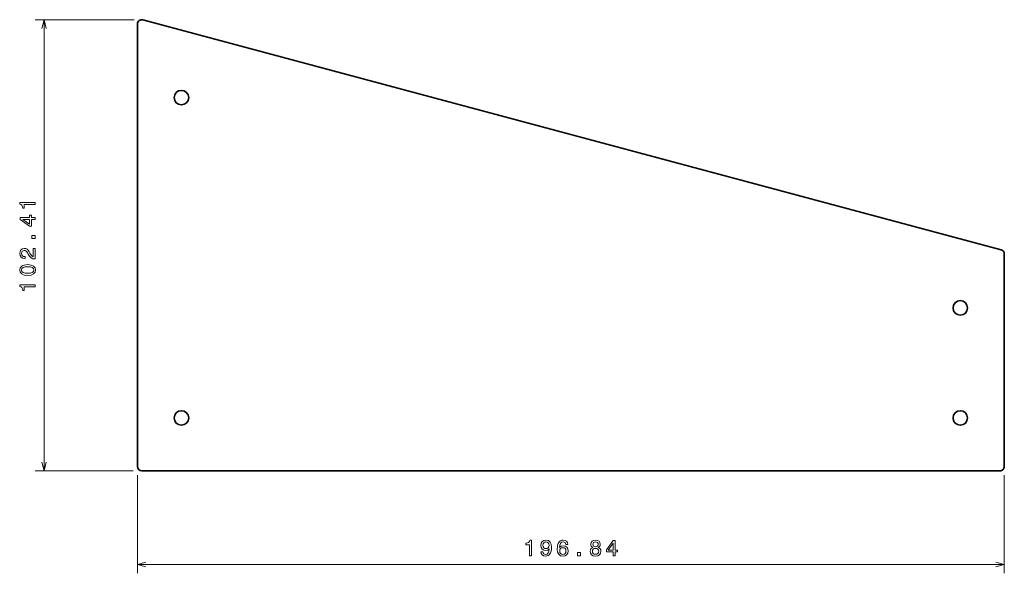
# Model space of a CAD drawing. Extents: x 12 to 235, y 45 to 171.
import ezdxf

# ---------------------------------------------------------------- set-up
doc = ezdxf.new("R2010")
doc.units = 0

msp = doc.modelspace()

# ---------------------------------------------------------------- linework, layer by layer
at = {"color": 7, "lineweight": 13}
for p, q in [((37.604248, 170.802963), (15.136658, 170.802963)), ((17.136673, 170.802963), (17.136658, 68.395966)), ((37.345428, 68.395966), (15.136658, 68.395973)), ((38.345428, 67.395966), (38.345428, 45.115952)), ((235.189819, 67.395966), (235.189819, 45.115952)), ((38.345428, 47.115944), (235.189819, 47.115952))]:
    msp.add_line(p, q, dxfattribs=at)
at = {"color": 7, "lineweight": 35}
for p, q in [((39.604248, 170.802963), (234.448639, 118.594559)), ((38.345428, 69.395966), (38.345428, 169.837036)), ((235.189819, 117.628632), (235.189819, 69.395966)), ((234.189819, 68.395966), (39.345428, 68.395966))]:
    msp.add_line(p, q, dxfattribs=at)
at = {"color": 7, "lineweight": 13}
for points in [[(17.654297, 168.871109), (17.136673, 170.802963), (16.619034, 168.871109)], [(16.619019, 70.32782), (17.136658, 68.395966), (17.654297, 70.32782)], [(40.277283, 47.633583), (38.345428, 47.115944), (40.277283, 46.598305)], [(233.257965, 46.598312), (235.189819, 47.115952), (233.257965, 47.633591)]]:
    msp.add_lwpolyline(points, dxfattribs=at)
for points in [[(15.136673, 128.84874), (15.136688, 129.307678), (11.611465, 129.307678), (11.611465, 128.964737), (11.919098, 128.873962), (12.125854, 128.692413), (12.246902, 128.415024), (12.287247, 128.031738), (12.645325, 128.031738), (12.645309, 128.848755)], [(15.136688, 125.480873), (15.136673, 125.934769), (14.269241, 125.934769), (14.269241, 126.434052), (13.865784, 126.434052), (13.865784, 125.934769), (11.712326, 125.934769), (11.712326, 125.47583), (13.825424, 123.942688), (14.269241, 123.942688), (14.269241, 125.480873)], [(13.865784, 124.366325), (12.297348, 125.480881), (13.865784, 125.480881)], [(15.136673, 121.119499), (15.136658, 121.81546), (14.385223, 121.81546), (14.385239, 121.119492)], [(15.136673, 116.500908), (15.136658, 118.906525), (14.702942, 118.906525), (14.702942, 117.005234), (14.465912, 117.111137), (14.269226, 117.292694), (13.911163, 117.852493), (13.759857, 118.150047), (13.543015, 118.482895), (13.290848, 118.719925), (12.993286, 118.856094), (12.65538, 118.906525), (12.23175, 118.820801), (11.898911, 118.583755), (11.687088, 118.22065), (11.61145, 117.751625), (11.697205, 117.267471), (11.934219, 116.899323), (12.312454, 116.662292), (12.811722, 116.581604), (12.882339, 116.581596), (12.882339, 117.040535), (12.841995, 117.040535), (12.499054, 117.085922), (12.246887, 117.222092), (12.08551, 117.43895), (12.030029, 117.72641), (12.080475, 118.018921), (12.206543, 118.235779), (12.403229, 118.376991), (12.65036, 118.427422), (12.882339, 118.39212), (13.079041, 118.296295), (13.250504, 118.134918), (13.401794, 117.91301), (13.563187, 117.615463), (13.875854, 117.121231), (14.208725, 116.773239), (14.612167, 116.566467), (15.121521, 116.500908)], [(13.427002, 112.780014), (14.218781, 112.855667), (14.78363, 113.092697), (15.126556, 113.470947), (15.237534, 113.995438), (15.126572, 114.514893), (14.78363, 114.893127), (14.218781, 115.125122), (13.427002, 115.205811), (12.640259, 115.125107), (12.327576, 115.029297), (12.070374, 114.893127), (11.727448, 114.514893), (11.61145, 113.99543), (11.727432, 113.47094), (12.075424, 113.092697), (12.640259, 112.855667)], [(13.427002, 113.26416), (12.816772, 113.304504), (12.378021, 113.430588), (12.120819, 113.657532), (12.030045, 113.99543), (12.120819, 114.328285), (12.378021, 114.555237), (12.816788, 114.681313), (13.427002, 114.721664), (14.042297, 114.681305), (14.481018, 114.555237), (14.738235, 114.328278), (14.823975, 113.995438), (14.738251, 113.657532), (14.481018, 113.430595), (14.042282, 113.304504)], [(15.136658, 110.168633), (15.136658, 110.627579), (11.61145, 110.627563), (11.61145, 110.284637), (11.919083, 110.193848), (12.125854, 110.012299), (12.246872, 109.734924), (12.287231, 109.351639), (12.645309, 109.351639), (12.645294, 110.168633)], [(127.336792, 49.115944), (127.795731, 49.115952), (127.795731, 52.641167), (127.452789, 52.641167), (127.362007, 52.333527), (127.18045, 52.126762), (126.903076, 52.005722), (126.519791, 51.96537), (126.519783, 51.607307), (127.336792, 51.6073)], [(129.953217, 49.983383), (130.02887, 49.584984), (130.245728, 49.277336), (130.588669, 49.085701), (131.042542, 49.015099), (131.340103, 49.050385), (131.607391, 49.141174), (131.834335, 49.297508), (132.025986, 49.519417), (132.177277, 49.796791), (132.288239, 50.139732), (132.35379, 50.533096), (132.378998, 50.986992), (132.293274, 51.698082), (132.046158, 52.217537), (131.652786, 52.53022), (131.113159, 52.641167), (130.618927, 52.5504), (130.245728, 52.308319), (130.003662, 51.935112), (129.922974, 51.466103), (130.003647, 50.981949), (130.240677, 50.613792), (130.593704, 50.381798), (131.042557, 50.306152), (131.516617, 50.40197), (131.874695, 50.694481), (131.794006, 50.134682), (131.632614, 49.736275), (131.385498, 49.499237), (131.047607, 49.423592), (130.785339, 49.458885), (130.593689, 49.569847), (130.467621, 49.746361), (130.417191, 49.983383)], [(130.41214, 51.471138), (130.462585, 51.783829), (130.60379, 52.030937), (130.825699, 52.187279), (131.113159, 52.242752), (131.410706, 52.187279), (131.63765, 52.030937), (131.778854, 51.788857), (131.834351, 51.476181), (131.77887, 51.158455), (131.63765, 50.92144), (131.40567, 50.775177), (131.098022, 50.724739), (130.820648, 50.775169), (130.60379, 50.921432), (130.462585, 51.153419)], [(136.109985, 51.672882), (136.01416, 52.081375), (135.792267, 52.383965), (135.44931, 52.5756), (135.005524, 52.641182), (134.707977, 52.605873), (134.45076, 52.510056), (134.223816, 52.353699), (134.032166, 52.131805), (133.88089, 51.854439), (133.769928, 51.516541), (133.699326, 51.118111), (133.679138, 50.669273), (133.759842, 49.953133), (134.006958, 49.433685), (134.40538, 49.120995), (134.950043, 49.015099), (135.43924, 49.105873), (135.812439, 49.342911), (136.054504, 49.71611), (136.140244, 50.190163), (136.054504, 50.669281), (135.82251, 51.03743), (135.464447, 51.269417), (135.020645, 51.350105), (134.541534, 51.249245), (134.183472, 50.961784), (134.259125, 51.516533), (134.420502, 51.914955), (134.667618, 52.151985), (135.010559, 52.232674), (135.262711, 52.192329), (135.454361, 52.086418), (135.580444, 51.909912), (135.645996, 51.672874)], [(141.746292, 51.002136), (141.48909, 50.860924), (141.312592, 50.664238), (141.20163, 50.417122), (141.166321, 50.11956), (141.247009, 49.670715), (141.479004, 49.322739), (141.857239, 49.100838), (142.371658, 49.015099), (142.881012, 49.100838), (143.259247, 49.322746), (143.491257, 49.670715), (143.576996, 50.119576), (143.536652, 50.417122), (143.43074, 50.66423), (143.249176, 50.860931), (142.997009, 51.002136), (143.19873, 51.123169), (143.339951, 51.289589), (143.42569, 51.491325), (143.455948, 51.738441), (143.375259, 52.096512), (143.163437, 52.383972), (142.820496, 52.57058), (142.371643, 52.641182), (141.91777, 52.570572), (141.574829, 52.38398), (141.357971, 52.096519), (141.282318, 51.738441), (141.307526, 51.491325), (141.39328, 51.289597)], [(141.761429, 51.698105), (141.801758, 51.919998), (141.922791, 52.091469), (142.114441, 52.197388), (142.371658, 52.237724), (142.62381, 52.19738), (142.81546, 52.091469), (142.936493, 51.920006), (142.981873, 51.698097), (142.936493, 51.471153), (142.81546, 51.294647), (142.62381, 51.178642), (142.371643, 51.143349), (142.114441, 51.183693), (141.922806, 51.29464), (141.801758, 51.471146)], [(146.385056, 49.115967), (146.838943, 49.115967), (146.838943, 49.983406), (147.338226, 49.983398), (147.338226, 50.386864), (146.838928, 50.386856), (146.838959, 52.540321), (146.380005, 52.540329), (144.846878, 50.427208), (144.846863, 49.983398), (146.385056, 49.983406)], [(145.270508, 50.386864), (146.385056, 51.955307), (146.38504, 50.386871)], [(135.651062, 50.18512), (135.595581, 49.867409), (135.454361, 49.62532), (135.227417, 49.463951), (134.945007, 49.413513), (134.647461, 49.463943), (134.420502, 49.620285), (134.274246, 49.862358), (134.228851, 50.180077), (134.279282, 50.49276), (134.420502, 50.729805), (134.652496, 50.881096), (134.965179, 50.936562), (135.237518, 50.881088), (135.454361, 50.734833), (135.595581, 50.49781)], [(138.287659, 49.115959), (138.983612, 49.115959), (138.983612, 49.867401), (138.287643, 49.867409)], [(141.650467, 50.129654), (141.695862, 50.39695), (141.842117, 50.598679), (142.069061, 50.729805), (142.371643, 50.775185), (142.669205, 50.729805), (142.896149, 50.598679), (143.042404, 50.396942), (143.092834, 50.129654), (143.042404, 49.842186), (142.896149, 49.625336), (142.669205, 49.484123), (142.371643, 49.438728), (142.069061, 49.484123), (141.842102, 49.625336), (141.695862, 49.842186)]]:
    msp.add_lwpolyline(points, close=True, dxfattribs=at)
at = {"color": 7, "lineweight": 35}
for centre in [(48.345428, 153.140259), (225.189819, 105.395966), (48.345413, 80.395966), (225.189819, 80.395966)]:
    msp.add_circle(centre, 1.65, dxfattribs=at)
for centre, start, end in [((39.345428, 169.837036), 74.999999, 180.000005), ((234.189819, 117.628632), 0, 74.999999), ((39.345428, 69.395966), 180.000005, 269.999997), ((234.189819, 69.395966), 269.999997, 0)]:
    msp.add_arc(centre, 1, start, end, dxfattribs=at)

doc.saveas('drawing.dxf')
